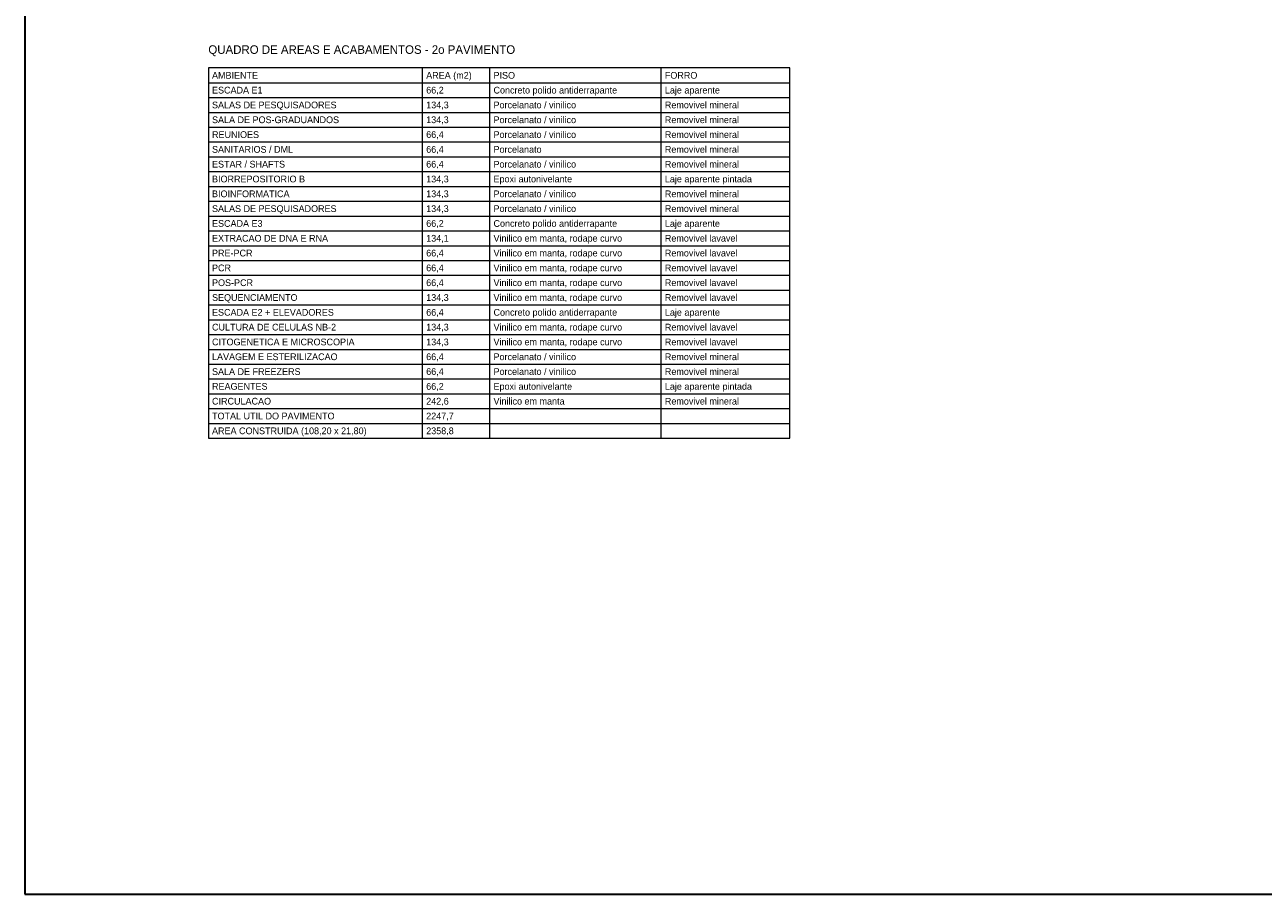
# Model space of a CAD drawing. Header units: metres. Extents: x -12 to 152, y -66 to 49.
# Tile 1 of 5: x -12 to 69, y -66 to -9. Entities that reach past the tile are written whole.
import ezdxf
from ezdxf.enums import TextEntityAlignment as Align

# ---------------------------------------------------------------- set-up
doc = ezdxf.new("R2010")
doc.units = ezdxf.units.M
doc.layers.add('COTA', color=8, linetype='Continuous', lineweight=13, true_color=0x6a6a6a)
doc.layers.add('FOLHA', color=7, linetype='Continuous', lineweight=35)
doc.layers.add('NOTA', color=7, linetype='Continuous', lineweight=18)

msp = doc.modelspace()

# ---------------------------------------------------------------- linework, layer by layer
at = {"layer": 'COTA'}
for p, q in [((14, -36.2), (14, -12)), ((18.4, -36.2), (18.4, -12)), ((29.6, -36.2), (29.6, -12)), ((0, -12.968), (38, -12.968)), ((0, -13.936), (38, -13.936)), ((0, -14.904), (38, -14.904)), ((0, -15.872), (38, -15.872)), ((0, -16.84), (38, -16.84)), ((0, -17.808), (38, -17.808)), ((0, -18.776), (38, -18.776)), ((0, -19.744), (38, -19.744)), ((0, -20.712), (38, -20.712)), ((0, -21.68), (38, -21.68)), ((0, -22.648), (38, -22.648)), ((0, -23.616), (38, -23.616)), ((0, -24.584), (38, -24.584)), ((0, -25.552), (38, -25.552)), ((0, -26.52), (38, -26.52)), ((0, -27.488), (38, -27.488)), ((0, -28.456), (38, -28.456)), ((0, -29.424), (38, -29.424)), ((0, -30.392), (38, -30.392)), ((0, -31.36), (38, -31.36)), ((0, -32.328), (38, -32.328)), ((0, -33.296), (38, -33.296)), ((0, -34.264), (38, -34.264)), ((0, -35.232), (38, -35.232)), ((0, -36.2), (38, -36.2))]:
    msp.add_line(p, q, dxfattribs=at)
msp.add_lwpolyline([(0, -36.2), (38, -36.2), (38, -12), (0, -12)], close=True, dxfattribs=at)
at = {"layer": 'FOLHA'}
msp.add_lwpolyline([(-12, -66), (152.2, -66), (152.2, 48.8), (-12, 48.8)], close=True, dxfattribs=at)

# ---------------------------------------------------------------- texts
at = {"layer": 'NOTA'}
for s, height, p in [('QUADRO DE AREAS E ACABAMENTOS - 2o PAVIMENTO', 0.56, (0, -10.8)), ('AMBIENTE', 0.44, (0.24, -12.484)), ('AREA (m2)', 0.44, (14.24, -12.484)), ('PISO', 0.44, (18.64, -12.484)), ('FORRO', 0.44, (29.84, -12.484)), ('ESCADA E1', 0.44, (0.24, -13.452)), ('66,2', 0.44, (14.24, -13.452)), ('Concreto polido antiderrapante', 0.44, (18.64, -13.452)), ('Laje aparente', 0.44, (29.84, -13.452)), ('SALAS DE PESQUISADORES', 0.44, (0.24, -14.42)), ('134,3', 0.44, (14.24, -14.42)), ('Porcelanato / vinilico', 0.44, (18.64, -14.42)), ('Removivel mineral', 0.44, (29.84, -14.42)), ('SALA DE POS-GRADUANDOS', 0.44, (0.24, -15.388)), ('134,3', 0.44, (14.24, -15.388)), ('Porcelanato / vinilico', 0.44, (18.64, -15.388)), ('Removivel mineral', 0.44, (29.84, -15.388)), ('REUNIOES', 0.44, (0.24, -16.356)), ('66,4', 0.44, (14.24, -16.356)), ('Porcelanato / vinilico', 0.44, (18.64, -16.356)), ('Removivel mineral', 0.44, (29.84, -16.356)), ('SANITARIOS / DML', 0.44, (0.24, -17.324)), ('66,4', 0.44, (14.24, -17.324)), ('Porcelanato', 0.44, (18.64, -17.324)), ('Removivel mineral', 0.44, (29.84, -17.324)), ('ESTAR / SHAFTS', 0.44, (0.24, -18.292)), ('66,4', 0.44, (14.24, -18.292)), ('Porcelanato / vinilico', 0.44, (18.64, -18.292)), ('Removivel mineral', 0.44, (29.84, -18.292)), ('BIORREPOSITORIO B', 0.44, (0.24, -19.26)), ('134,3', 0.44, (14.24, -19.26)), ('Epoxi autonivelante', 0.44, (18.64, -19.26)), ('Laje aparente pintada', 0.44, (29.84, -19.26)), ('BIOINFORMATICA', 0.44, (0.24, -20.228)), ('134,3', 0.44, (14.24, -20.228)), ('Porcelanato / vinilico', 0.44, (18.64, -20.228)), ('Removivel mineral', 0.44, (29.84, -20.228)), ('SALAS DE PESQUISADORES', 0.44, (0.24, -21.196)), ('134,3', 0.44, (14.24, -21.196)), ('Porcelanato / vinilico', 0.44, (18.64, -21.196)), ('Removivel mineral', 0.44, (29.84, -21.196)), ('ESCADA E3', 0.44, (0.24, -22.164)), ('66,2', 0.44, (14.24, -22.164)), ('Concreto polido antiderrapante', 0.44, (18.64, -22.164)), ('Laje aparente', 0.44, (29.84, -22.164)), ('EXTRACAO DE DNA E RNA', 0.44, (0.24, -23.132)), ('134,1', 0.44, (14.24, -23.132)), ('Vinilico em manta, rodape curvo', 0.44, (18.64, -23.132)), ('Removivel lavavel', 0.44, (29.84, -23.132)), ('PRE-PCR', 0.44, (0.24, -24.1)), ('66,4', 0.44, (14.24, -24.1)), ('Vinilico em manta, rodape curvo', 0.44, (18.64, -24.1)), ('Removivel lavavel', 0.44, (29.84, -24.1)), ('PCR', 0.44, (0.24, -25.068)), ('66,4', 0.44, (14.24, -25.068)), ('Vinilico em manta, rodape curvo', 0.44, (18.64, -25.068)), ('Removivel lavavel', 0.44, (29.84, -25.068)), ('POS-PCR', 0.44, (0.24, -26.036)), ('66,4', 0.44, (14.24, -26.036)), ('Vinilico em manta, rodape curvo', 0.44, (18.64, -26.036)), ('Removivel lavavel', 0.44, (29.84, -26.036)), ('SEQUENCIAMENTO', 0.44, (0.24, -27.004)), ('134,3', 0.44, (14.24, -27.004)), ('Vinilico em manta, rodape curvo', 0.44, (18.64, -27.004)), ('Removivel lavavel', 0.44, (29.84, -27.004)), ('ESCADA E2 + ELEVADORES', 0.44, (0.24, -27.972)), ('66,4', 0.44, (14.24, -27.972)), ('Concreto polido antiderrapante', 0.44, (18.64, -27.972)), ('Laje aparente', 0.44, (29.84, -27.972)), ('CULTURA DE CELULAS NB-2', 0.44, (0.24, -28.94)), ('134,3', 0.44, (14.24, -28.94)), ('Vinilico em manta, rodape curvo', 0.44, (18.64, -28.94)), ('Removivel lavavel', 0.44, (29.84, -28.94)), ('CITOGENETICA E MICROSCOPIA', 0.44, (0.24, -29.908)), ('134,3', 0.44, (14.24, -29.908)), ('Vinilico em manta, rodape curvo', 0.44, (18.64, -29.908)), ('Removivel lavavel', 0.44, (29.84, -29.908)), ('LAVAGEM E ESTERILIZACAO', 0.44, (0.24, -30.876)), ('66,4', 0.44, (14.24, -30.876)), ('Porcelanato / vinilico', 0.44, (18.64, -30.876)), ('Removivel mineral', 0.44, (29.84, -30.876)), ('SALA DE FREEZERS', 0.44, (0.24, -31.844)), ('66,4', 0.44, (14.24, -31.844)), ('Porcelanato / vinilico', 0.44, (18.64, -31.844)), ('Removivel mineral', 0.44, (29.84, -31.844)), ('REAGENTES', 0.44, (0.24, -32.812)), ('66,2', 0.44, (14.24, -32.812)), ('Epoxi autonivelante', 0.44, (18.64, -32.812)), ('Laje aparente pintada', 0.44, (29.84, -32.812)), ('CIRCULACAO', 0.44, (0.24, -33.78)), ('242,6', 0.44, (14.24, -33.78)), ('Vinilico em manta', 0.44, (18.64, -33.78)), ('Removivel mineral', 0.44, (29.84, -33.78)), ('TOTAL UTIL DO PAVIMENTO', 0.44, (0.24, -34.748)), ('2247,7', 0.44, (14.24, -34.748)), ('AREA CONSTRUIDA (108,20 x 21,80)', 0.44, (0.24, -35.716)), ('2358,8', 0.44, (14.24, -35.716))]:
    msp.add_text(s, height=height, dxfattribs=at).set_placement(p, align=Align.MIDDLE_LEFT)

doc.saveas('drawing.dxf')
